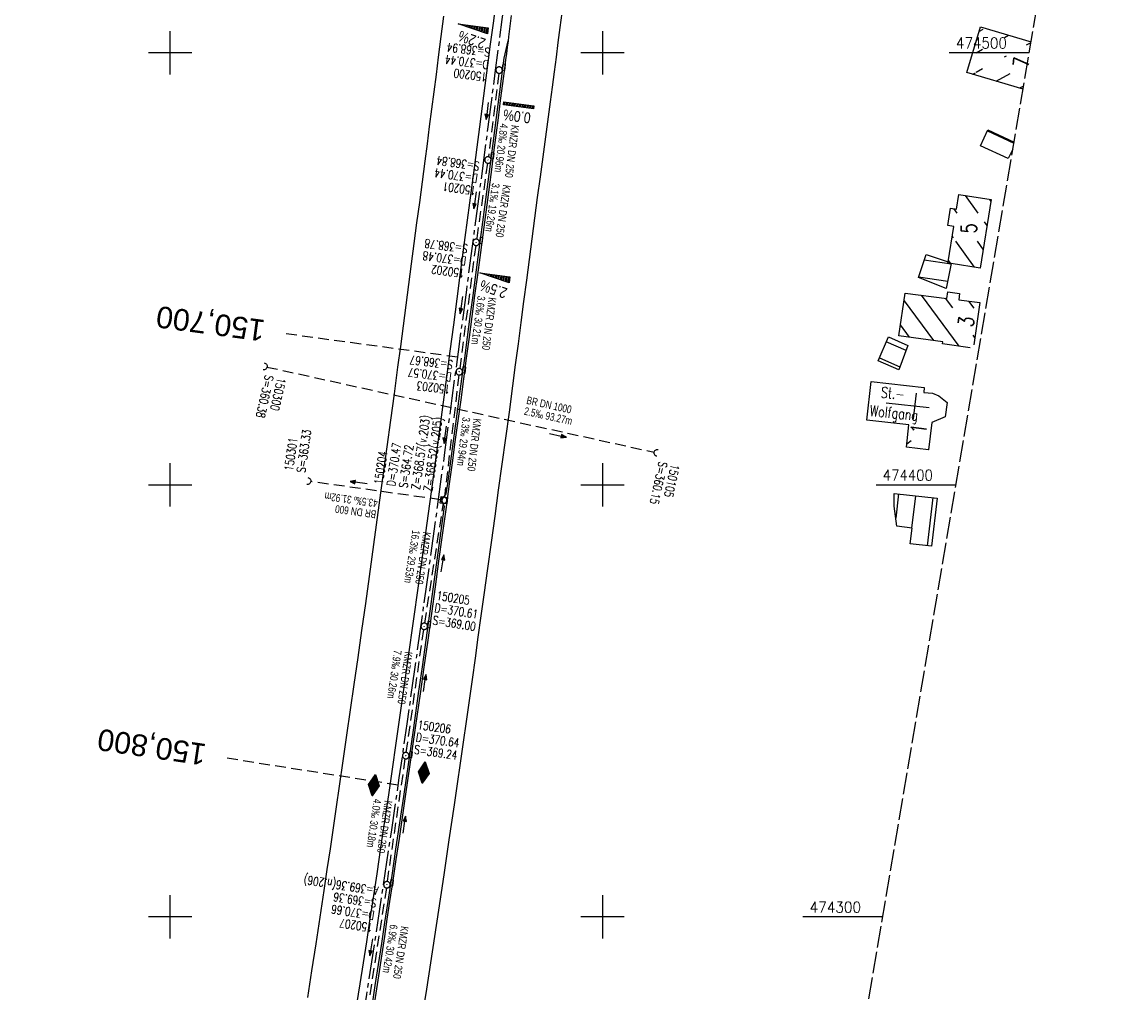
# Model space of a CAD drawing. Extents: x 511715 to 512121, y 473902 to 474680.
# Tile 4 of 5: x 511866 to 512121, y 474282 to 474507. Entities that reach past the tile are written whole.
import ezdxf
from ezdxf.enums import TextEntityAlignment as Align

# ---------------------------------------------------------------- set-up
doc = ezdxf.new("R2010")
doc.units = 0
doc.header["$LTSCALE"] = 10
doc.header["$MEASUREMENT"] = 0
for name, pattern in [('ACHSE', [5.5, 4, -0.5, 0.5, -0.5]), ('LT00', [0]), ('LT14', [0.6, 0.5, -0.1]), ('LT17', [0.15, 0.1, -0.05]), ('STRICHLINIE2', [0.375, 0.25, -0.125])]:
    doc.linetypes.add(name, pattern=pattern)
doc.layers.get('0').update_dxf_attribs({"linetype": 'LT00'})
for name, color, linetype in [('-AX-020', 250, 'ACHSE'), ('-Halt-Pfeil', 4, 'LT00'), ('-Haltung', 7, 'STRICHLINIE2'), ('-Haltungsbeschriftung', 140, 'LT00'), ('-HTP-20O', 11, 'LT00'), ('-HTP-20W', 11, 'LT00'), ('-QUE-20O', 11, 'LT00'), ('-QUE-20W', 11, 'LT00'), ('-Schachtbeschriftung', 5, 'LT00'), ('-ST-20', 30, 'LT17'), ('DFK_BEB_SCHR', 254, 'LT00'), ('DFK_BEBAUUNG', 250, 'LT00'), ('V91_AFBR_BAB', 250, 'LT00'), ('V91_KA_MULD', 182, 'LT00'), ('V91_KA_PRUF', 182, 'LT00'), ('V91_RASTER', 250, 'LT00'), ('V91_RINNE', 182, 'LT00'), ('V91_SINKK', 182, 'LT00'), ('V91_UK_DURCH', 182, 'LT00')]:
    doc.layers.add(name, color=color, linetype=linetype)
doc.layers.add('-BLATT_91-RAND', color=7, linetype='LT14', plot=False)
doc.styles.add('Beschrift', font='ARIAL.TTF')
doc.styles.add('Haltungsbeschriftung', font='ARIAL.TTF', dxfattribs={"width": 0.75})
doc.styles.add('schachtbeschriftung', font='romans.shx', dxfattribs={"width": 0.75, "height": 2})
doc.styles.get("Standard").update_dxf_attribs({"font": 'romans.shx'})

# ---------------------------------------------------------------- blocks, each defined once
blk = doc.blocks.new('SYMB0652')
at = {"color": 0, "linetype": 'ByBlock'}
blk.add_lwpolyline([(-0.15, -0.075), (0.15, -0.075), (0.15, 0.075), (-0.15, 0.075), (-0.15, -0.075)], dxfattribs=at)
blk = doc.blocks.new('SYMB1210')
at = {"color": 0, "linetype": 'ByBlock'}
blk.add_line((0.018815, -0.179014), (0.055623, -0.17119), dxfattribs=at)
for points in [[(-0.2, -0.2), (-0.2, 0.2), (0.2, 0.2), (0.2, -0.2), (-0.2, -0.2)], [(0.018815, 0.179014), (-0.018815, 0.179014), (-0.055623, 0.17119), (-0.09, 0.155885), (-0.120444, 0.133766), (-0.145623, 0.105801), (-0.164438, 0.073213), (-0.176067, 0.037424), (-0.18, 0)], [(-0.18, 0), (-0.176067, -0.037424), (-0.164438, -0.073213), (-0.145623, -0.105801), (-0.120444, -0.133766), (-0.09, -0.155885), (-0.055623, -0.17119), (-0.018815, -0.179014), (0.018815, -0.179014)], [(0.18, 0), (0.176067, 0.037424), (0.164438, 0.073213), (0.145623, 0.105801), (0.120444, 0.133766), (0.09, 0.155885), (0.055623, 0.17119), (0.018815, 0.179014)], [(0.055623, -0.17119), (0.09, -0.155885), (0.120444, -0.133766), (0.145623, -0.105801), (0.164438, -0.073213), (0.176067, -0.037424), (0.18, 0)]]:
    blk.add_lwpolyline(points, dxfattribs=at)
blk = doc.blocks.new('SYMB0003')
at = {"color": 0, "linetype": 'ByBlock'}
for p, q in [((-0.015712, 0), (0.010166, 0.012015)), ((0, -0.021257), (-0.015712, 0)), ((0.010166, 0.012015), (0, -0.021257))]:
    blk.add_line(p, q, dxfattribs=at)
for points in [[(-0.031395, 0.499013), (-0.093691, 0.491144), (-0.154509, 0.475528), (-0.21289, 0.452414), (-0.267913, 0.422164), (-0.318712, 0.385257), (-0.364484, 0.342274), (-0.404509, 0.293893), (-0.438154, 0.240877), (-0.464888, 0.184062), (-0.484292, 0.124345), (-0.496058, 0.062667), (-0.5, 0)], [(-0.5, 0), (-0.496058, -0.062667), (-0.484292, -0.124345), (-0.464888, -0.184062), (-0.438154, -0.240877), (-0.404509, -0.293893), (-0.364485, -0.342274), (-0.318712, -0.385257), (-0.267914, -0.422164), (-0.21289, -0.452414), (-0.154509, -0.475529), (-0.093691, -0.491144), (-0.031395, -0.499014), (0.031395, -0.499014)], [(0.5, 0), (0.496057, 0.062667), (0.484292, 0.124345), (0.464888, 0.184062), (0.438153, 0.240877), (0.404509, 0.293893), (0.364484, 0.342274), (0.318712, 0.385257), (0.267913, 0.422164), (0.21289, 0.452414), (0.154509, 0.475528), (0.093691, 0.491144), (0.031395, 0.499013), (-0.031395, 0.499013)], [(0.031395, -0.499014), (0.093691, -0.491144), (0.154509, -0.475529), (0.21289, -0.452414), (0.267914, -0.422164), (0.318712, -0.385257), (0.364485, -0.342274), (0.404509, -0.293893), (0.438154, -0.240877), (0.464889, -0.184062), (0.484292, -0.124345), (0.496058, -0.062667), (0.5, 0)]]:
    blk.add_lwpolyline(points, dxfattribs=at)
blk = doc.blocks.new('SYMB1107')
at = {"color": 0, "linetype": 'ByBlock'}
for points in [[(-0.2, 0), (-0.196157, 0.039018), (-0.184776, 0.076537), (-0.166294, 0.111114), (-0.141421, 0.141421), (-0.111114, 0.166294), (-0.076537, 0.184776), (-0.039018, 0.196157), (0, 0.2)], [(0, 0.2), (0.039018, 0.196157), (0.076537, 0.184776), (0.111114, 0.166294), (0.141421, 0.141421), (0.166294, 0.111114), (0.184776, 0.076537), (0.196157, 0.039018), (0.2, 0)]]:
    blk.add_lwpolyline(points, dxfattribs=at)
blk = doc.blocks.new('SYMB0070')
at = {"color": 0, "linetype": 'ByBlock'}
for p, q in [((-0.5, 0), (0.2, 0)), ((0.5, 0), (0.2, 0.1)), ((0.2, 0.1), (0.2, 0)), ((0.468, 0), (0.21, 0.086)), ((0.21, 0.086), (0.21, -0.086)), ((0.21, -0.086), (0.468, 0)), ((0.22, -0.072), (0.437, 0)), ((0.23, -0.058), (0.405, 0)), ((0.24, -0.045), (0.374, 0)), ((0.342, 0), (0.25, 0.031)), ((0.25, 0.031), (0.25, -0.031)), ((0.25, -0.031), (0.342, 0)), ((0.26, -0.017), (0.31, 0)), ((0.27, -0.003), (0.279, 0))]:
    blk.add_line(p, q, dxfattribs=at)
for points in [[(0.2, 0), (0.2, -0.1), (0.5, 0)], [(0.437, 0), (0.22, 0.072), (0.22, -0.072)], [(0.405, 0), (0.23, 0.058), (0.23, -0.058)], [(0.374, 0), (0.24, 0.045), (0.24, -0.045)], [(0.31, 0), (0.26, 0.017), (0.26, -0.017)], [(0.279, 0), (0.27, 0.003), (0.27, -0.003)]]:
    blk.add_lwpolyline(points, dxfattribs=at)
blk = doc.blocks.new('SYMB0071')
at = {"color": 0, "linetype": 'ByBlock'}
for p, q in [((-0.5, 0), (0, 0.25)), ((0, -0.25), (-0.5, 0)), ((-0.5, 0), (-0.5, 0)), ((-0.48, -0.01), (-0.48, 0.01)), ((-0.46, -0.02), (-0.46, 0.02)), ((-0.44, -0.03), (-0.44, 0.03)), ((-0.42, -0.04), (-0.42, 0.04)), ((-0.4, -0.05), (-0.4, 0.05)), ((-0.38, -0.06), (-0.38, 0.06)), ((-0.36, -0.07), (-0.36, 0.07)), ((-0.34, -0.08), (-0.34, 0.08)), ((-0.32, -0.09), (-0.32, 0.09)), ((-0.3, -0.1), (-0.3, 0.1)), ((-0.28, -0.11), (-0.28, 0.11)), ((-0.26, -0.12), (-0.26, 0.12)), ((-0.24, -0.13), (-0.24, 0.13)), ((-0.22, -0.14), (-0.22, 0.14)), ((-0.2, -0.15), (-0.2, 0.15)), ((-0.18, -0.16), (-0.18, 0.16)), ((-0.16, -0.17), (-0.16, 0.17)), ((-0.14, -0.18), (-0.14, 0.18)), ((-0.12, -0.19), (-0.12, 0.19)), ((-0.1, -0.2), (-0.1, 0.2)), ((-0.08, -0.21), (-0.08, 0.21)), ((-0.06, -0.22), (-0.06, 0.22)), ((-0.04, -0.23), (-0.04, 0.23)), ((-0.02, -0.24), (-0.02, 0.24)), ((0, 0.25), (0.5, 0)), ((0, -0.25), (0, 0.25)), ((0.5, 0), (0, -0.25)), ((0.02, -0.24), (0.02, 0.24)), ((0.04, -0.23), (0.04, 0.23)), ((0.06, -0.22), (0.06, 0.22)), ((0.08, -0.21), (0.08, 0.21)), ((0.1, -0.2), (0.1, 0.2)), ((0.12, -0.19), (0.12, 0.19)), ((0.14, -0.18), (0.14, 0.18)), ((0.16, -0.17), (0.16, 0.17)), ((0.18, -0.16), (0.18, 0.16)), ((0.2, -0.15), (0.2, 0.15)), ((0.22, -0.14), (0.22, 0.14)), ((0.24, -0.13), (0.24, 0.13)), ((0.26, -0.12), (0.26, 0.12)), ((0.28, -0.11), (0.28, 0.11)), ((0.3, -0.1), (0.3, 0.1)), ((0.32, -0.09), (0.32, 0.09)), ((0.34, -0.08), (0.34, 0.08)), ((0.36, -0.07), (0.36, 0.07)), ((0.38, -0.06), (0.38, 0.06)), ((0.4, -0.05), (0.4, 0.05)), ((0.42, -0.04), (0.42, 0.04)), ((0.44, -0.03), (0.44, 0.03)), ((0.46, -0.02), (0.46, 0.02)), ((0.48, -0.01), (0.48, 0.01))]:
    blk.add_line(p, q, dxfattribs=at)

msp = doc.modelspace()

# ---------------------------------------------------------------- linework, layer by layer
at = {"layer": '-AX-020', "ltscale": 0.2, "flags": 128}
msp.add_lwpolyline([(511996.05, 474653.25), (511995.1, 474646.24), (511992.44, 474626.45), (511989.8, 474606.65), (511987.17, 474586.85), (511984.55, 474567.05), (511981.94, 474547.25), (511979.34, 474527.45), (511976.74, 474507.69), (511975.13, 474495.38), (511973.48, 474482.82), (511971.82, 474470.25), (511970.17, 474457.69), (511968.51, 474445.13), (511966.84, 474432.57), (511965.15, 474420.02), (511963.46, 474407.46), (511961.75, 474394.91), (511960.03, 474382.35), (511958.28, 474369.81), (511956.52, 474357.26), (511954.73, 474344.72), (511952.92, 474332.18), (511951.08, 474319.64), (511949.21, 474307.11), (511947.31, 474294.58), (511945.38, 474282.06), (511943.41, 474269.55), (511941.4, 474257.04), (511939.35, 474244.53), (511937.27, 474232.04), (511935.14, 474219.55), (511932.96, 474207.07), (511930.74, 474194.59), (511928.46, 474182.13), (511926.14, 474169.68), (511923.76, 474157.23), (511921.32, 474144.8), (511918.83, 474132.38), (511916.28, 474119.97), (511913.66, 474107.57), (511910.98, 474095.19), (511908.24, 474082.82), (511905.43, 474070.46), (511902.54, 474058.13), (511899.59, 474045.81), (511896.56, 474033.5), (511893.47, 474021.26), (511890.29, 474009), (511887.03, 473996.75), (511883.7, 473984.53), (511880.29, 473972.33), (511876.8, 473960.15), (511873.23, 473947.99), (511869.59, 473935.86), (511866.17, 473924.7)], dxfattribs=at)
at = {"layer": '-BLATT_91-RAND'}
msp.add_lwpolyline([(511838.11, 474679.99), (511714.55, 473950.38), (511997.52, 473902.46), (512121.08, 474632.07), (511838.11, 474679.99)], dxfattribs=at)
at = {"layer": '-Haltung'}
for p, q in [((511975.99, 474495.24), (511973.59, 474475.93)), ((511973.4, 474474.44), (511970.87, 474456.86)), ((511970.67, 474455.38), (511966.97, 474426.91)), ((511922.35, 474427.27), (512011.98, 474407.56)), ((511966.78, 474425.42), (511963.41, 474397.18)), ((511962.58, 474396.54), (511932.46, 474400.77)), ((511958.88, 474368.01), (511963.21, 474395.7)), ((511954.6, 474338.06), (511958.65, 474366.53)), ((511950.23, 474308.2), (511954.38, 474336.57)), ((511950, 474306.71), (511945.57, 474278.13))]:
    msp.add_line(p, q, dxfattribs=at)
at = {"layer": '-QUE-20O'}
for p, q in [((511977.22, 474488.64), (511977.13, 474487.95)), ((511977.43, 474487.91), (511977.52, 474488.61)), ((511977.82, 474488.57), (511977.73, 474487.87)), ((511978.03, 474487.83), (511978.12, 474488.53)), ((511978.41, 474488.49), (511978.32, 474487.79)), ((511978.62, 474487.75), (511978.71, 474488.45)), ((511979.01, 474488.41), (511978.92, 474487.72)), ((511979.22, 474487.68), (511979.31, 474488.37)), ((511979.6, 474488.33), (511979.51, 474487.64)), ((511979.81, 474487.6), (511979.9, 474488.29)), ((511980.2, 474488.25), (511980.11, 474487.56)), ((511980.41, 474487.52), (511980.5, 474488.21)), ((511980.79, 474488.18), (511980.7, 474487.48)), ((511981, 474487.44), (511981.09, 474488.14)), ((511981.39, 474488.1), (511981.3, 474487.4)), ((511981.59, 474487.36), (511981.69, 474488.06)), ((511981.98, 474488.02), (511981.89, 474487.32)), ((511982.19, 474487.29), (511982.28, 474487.98)), ((511982.58, 474487.94), (511982.49, 474487.25)), ((511982.78, 474487.21), (511982.88, 474487.9)), ((511983.17, 474487.86), (511983.08, 474487.17)), ((511983.38, 474487.13), (511983.47, 474487.82)), ((511983.77, 474487.78), (511983.68, 474487.09)), ((511983.97, 474487.05), (511984.07, 474487.75)), ((511971.69, 474449.02), (511971.69, 474449.02)), ((511971.98, 474448.92), (511971.99, 474448.99)), ((511972.28, 474448.95), (511972.27, 474448.82)), ((511972.56, 474448.72), (511972.58, 474448.91)), ((511972.88, 474448.87), (511972.85, 474448.62)), ((511973.13, 474448.52), (511973.18, 474448.83)), ((511973.47, 474448.79), (511973.42, 474448.42)), ((511973.71, 474448.32), (511973.77, 474448.75)), ((511974.07, 474448.71), (511974, 474448.23)), ((511974.29, 474448.13), (511974.36, 474448.67)), ((511974.66, 474448.63), (511974.58, 474448.03)), ((511974.87, 474447.93), (511974.96, 474448.59)), ((511975.26, 474448.55), (511975.16, 474447.83)), ((511975.45, 474447.73), (511975.55, 474448.51)), ((511975.85, 474448.47), (511975.74, 474447.63)), ((511976.03, 474447.53), (511976.15, 474448.43)), ((511976.45, 474448.39), (511976.32, 474447.43)), ((511976.61, 474447.34), (511976.74, 474448.36)), ((511977.04, 474448.32), (511976.9, 474447.24)), ((511977.19, 474447.14), (511977.34, 474448.28)), ((511977.64, 474448.24), (511977.48, 474447.04)), ((511977.77, 474446.94), (511977.93, 474448.2)), ((511978.23, 474448.16), (511978.06, 474446.84)), ((511978.35, 474446.74), (511978.53, 474448.12))]:
    msp.add_line(p, q, dxfattribs=at)
for points in [[(511977.08, 474487.96), (511977.17, 474488.65), (511984.11, 474487.74), (511984.02, 474487.05), (511977.08, 474487.96)], [(511978.4, 474446.72), (511971.65, 474449.03), (511978.58, 474448.11), (511978.4, 474446.72)]]:
    msp.add_lwpolyline(points, dxfattribs=at)
at = {"layer": '-QUE-20W'}
for p, q in [((511966.67, 474506.66), (511966.67, 474506.65)), ((511966.96, 474506.55), (511966.97, 474506.62)), ((511967.27, 474506.58), (511967.25, 474506.45)), ((511967.54, 474506.35), (511967.57, 474506.54)), ((511967.86, 474506.5), (511967.83, 474506.25)), ((511968.12, 474506.15), (511968.16, 474506.46)), ((511968.46, 474506.42), (511968.41, 474506.06)), ((511968.7, 474505.96), (511968.76, 474506.38)), ((511969.05, 474506.35), (511968.99, 474505.86)), ((511969.28, 474505.76), (511969.35, 474506.31)), ((511969.65, 474506.27), (511969.57, 474505.66)), ((511969.86, 474505.56), (511969.94, 474506.23)), ((511970.24, 474506.19), (511970.15, 474505.46)), ((511970.44, 474505.37), (511970.54, 474506.15)), ((511970.84, 474506.11), (511970.73, 474505.27)), ((511971.02, 474505.17), (511971.13, 474506.07)), ((511971.43, 474506.03), (511971.31, 474505.07)), ((511971.6, 474504.97), (511971.73, 474505.99)), ((511972.03, 474505.95), (511971.88, 474504.87)), ((511972.17, 474504.77), (511972.32, 474505.92)), ((511972.62, 474505.88), (511972.46, 474504.68)), ((511972.75, 474504.58), (511972.92, 474505.84)), ((511973.22, 474505.8), (511973.04, 474504.48)), ((511973.33, 474504.38), (511973.51, 474505.76))]:
    msp.add_line(p, q, dxfattribs=at)
msp.add_lwpolyline([(511973.38, 474504.37), (511966.62, 474506.67), (511973.56, 474505.75), (511973.38, 474504.37)], dxfattribs=at)
at = {"layer": '-ST-20', "ltscale": 2.5}
for p, q in [((511966.43, 474429.55), (511926.8, 474434.94)), ((511952.67, 474330.5), (511913.16, 474336.71))]:
    msp.add_line(p, q, dxfattribs=at)
at = {"layer": 'DFK_BEB_SCHR'}
for p, q in [((512087.97, 474505.37), (512087.11, 474504.9)), ((512092.96, 474503.53), (512093.94, 474504.06)), ((512099.11, 474502.31), (512098.04, 474501.73)), ((512086.44, 474499.99), (512087.94, 474500.8)), ((512093.4, 474499.22), (512092.93, 474498.96)), ((512086.21, 474495.31), (512085.62, 474494.99)), ((512087.91, 474496.24), (512086.41, 474495.42)), ((512091.04, 474493.39), (512094.33, 474495.17)), ((512097.41, 474492.29), (512096.47, 474491.78)), ((512089.05, 474481.96), (512095.17, 474479.07)), ((512086.9, 474462.86), (512083.94, 474466.95)), ((512081.18, 474463.94), (512081.96, 474462.86)), ((512089.52, 474466.07), (512089.86, 474465.59)), ((512088.97, 474460), (512088.37, 474460.83)), ((512081.17, 474457.14), (512080.89, 474457.53)), ((512086.06, 474450.39), (512081.72, 474456.38)), ((512086.66, 474456.38), (512088.08, 474454.42)), ((512080.65, 474451.06), (512074.42, 474452.01)), ((512079.99, 474451.95), (512080.5, 474451.24)), ((512073.13, 474448.16), (512079.86, 474447.14)), ((512082.51, 474432.1), (512073.79, 474443.89)), ((512069.77, 474442.59), (512076.58, 474433.38)), ((512079.29, 474443.18), (512080.93, 474440.96)), ((512085.96, 474440.88), (512084.76, 474442.5)), ((512071.03, 474434.16), (512068.93, 474437)), ((512085.63, 474434.6), (512086.13, 474433.92)), ((512070.21, 474431.09), (512065.62, 474433.07)), ((512064.04, 474429.4), (512068.81, 474427.33)), ((512071.43, 474410.22), (512070.38, 474409.39)), ((512075.22, 474408.13), (512075.4, 474408.27)), ((512068.49, 474397.89), (512067.83, 474392.31)), ((512071.58, 474390), (512072.47, 474397.47)), ((512076.44, 474397.04), (512075.12, 474385.9))]:
    msp.add_line(p, q, dxfattribs=at)
at = {"layer": 'DFK_BEBAUUNG'}
for p, q in [((512072.58, 474421.22), (512071.89, 474415.26)), ((512065.62, 474419), (512075.54, 474417.86))]:
    msp.add_line(p, q, dxfattribs=at)
for points in [[(512097.28, 474491.54, 0), (512084.28, 474495.39, 0), (512087.43, 474505.99, 0), (512099.14, 474502.52, 0)], [(512094.94, 474477.69, 0), (512093.86, 474475.49, 0), (512087.43, 474478.48, 0), (512089.15, 474482.17, 0)], [(512089.15, 474482.17, 0), (512095.21, 474479.31, 0)], [(512089.93, 474466, 0), (512087.4, 474450.18, 0), (512080.68, 474451.21, 0), (512079.89, 474451.33, 0), (512079.93, 474451.6, 0), (512081.25, 474459.76, 0), (512079.87, 474459.98, 0), (512080.53, 474464.05, 0), (512081.91, 474463.82, 0), (512082.46, 474467.19, 0), (512089.93, 474466, 0)], [(512079.89, 474451.33, 0), (512080.68, 474451.21, 0), (512079.51, 474445.42, 0), (512073.07, 474447.98, 0), (512074.86, 474453.31, 0), (512079.93, 474451.6, 0), (512079.89, 474451.33, 0)], [(512068.56, 474434.51, 0), (512070.04, 474444.37, 0), (512079.67, 474443.13, 0), (512079.87, 474444.65, 0), (512082.58, 474444.3, 0), (512082.39, 474442.81, 0), (512087.26, 474442.18, 0), (512085.92, 474432.37, 0)], [(512068.54, 474426.6, 0), (512063.73, 474428.68, 0), (512066.12, 474434.23, 0), (512070.65, 474432.27, 0), (512068.54, 474426.6, 0)], [(512085.08, 474431.73, 0), (512078.64, 474432.64, 0), (512078.7, 474433.08, 0), (512068.56, 474434.51, 0)], [(512075.38, 474408.11, 0), (512070.3, 474408.69, 0), (512070.89, 474413.86, 0), (512061.13, 474414.98, 0), (512062.16, 474423.95, 0), (512074.43, 474422.54, 0), (512074.32, 474421.36, 0), (512076.31, 474421.18, 0), (512077.79, 474420.57, 0), (512079.7, 474419.02, 0), (512079.26, 474415.72, 0), (512076.18, 474414.43, 0), (512075.38, 474408.11, 0)], [(512077.43, 474396.94, 0), (512076.11, 474385.8, 0), (512071.17, 474386.31, 0), (512071.62, 474389.99, 0), (512068.07, 474390.42, 0), (512067.47, 474395.06, 0), (512067.47, 474398, 0), (512077.43, 474396.94, 0)]]:
    msp.add_polyline3d(points, dxfattribs=at)
at = {"layer": 'V91_AFBR_BAB'}
for points in [[(511975.29, 474511.65), (511974.67, 474506.81), (511974.04, 474501.97), (511973.41, 474497.13), (511972.79, 474492.38), (511972.17, 474487.63), (511971.55, 474482.89), (511970.92, 474478.14), (511970.3, 474473.39), (511969.23, 474465.3), (511968.17, 474457.21), (511967.11, 474449.12), (511966.31, 474443.06), (511965.52, 474437.01), (511964.72, 474430.95), (511963.92, 474424.9), (511962.83, 474416.8), (511961.75, 474408.7), (511960.65, 474400.6), (511957.35, 474376.65), (511956.21, 474368.46), (511955.05, 474360.28), (511953.9, 474352.1), (511953.05, 474346.14), (511952.19, 474340.18), (511951.33, 474334.22), (511950.47, 474328.27), (511949.58, 474322.18), (511948.68, 474316.1), (511947.77, 474310.01), (511946.86, 474303.93), (511946.12, 474299.08), (511945.37, 474294.24), (511944.62, 474289.4), (511943.87, 474284.55), (511943.12, 474279.71)], [(511931.81, 474281.37), (511932.77, 474287.56), (511933.73, 474293.75), (511934.68, 474299.94), (511935.62, 474306.14), (511936.34, 474310.96), (511937.06, 474315.79), (511937.77, 474320.62), (511938.48, 474325.45), (511939.18, 474330.28), (511940.04, 474336.15), (511940.89, 474342.03), (511941.73, 474347.9), (511942.58, 474353.78), (511943.46, 474360.04), (511944.34, 474366.3), (511945.22, 474372.56), (511946.09, 474378.82), (511949.37, 474402.67), (511950.2, 474408.81), (511951.03, 474414.94), (511951.86, 474421.08), (511952.68, 474427.21), (511953.31, 474431.99), (511953.94, 474436.77), (511954.57, 474441.56), (511955.19, 474446.34), (511955.82, 474451.12), (511956.45, 474455.87), (511957.08, 474460.62), (511957.71, 474465.37), (511958.34, 474470.12), (511958.96, 474474.87), (511959.49, 474478.89), (511960.01, 474482.91), (511960.53, 474486.92), (511961.04, 474490.94), (511961.56, 474494.96), (511962.08, 474498.98), (511962.7, 474503.72), (511963.32, 474508.45)], [(511990.56, 474509.23), (511990.13, 474505.81), (511989.69, 474502.39), (511989.26, 474498.96), (511988.81, 474495.55), (511988.36, 474492.07), (511987.89, 474488.6), (511987.43, 474485.14), (511986.96, 474481.67), (511986.49, 474478.2), (511986.02, 474474.73), (511985.55, 474471.26), (511984.91, 474466.48), (511984.28, 474461.7), (511983.65, 474456.92), (511983.03, 474452.14), (511982.4, 474447.36), (511981.76, 474442.46), (511981.12, 474437.57), (511980.48, 474432.67), (511979.83, 474427.77), (511979.18, 474422.88), (511978.37, 474416.85), (511977.55, 474410.83), (511976.73, 474404.81), (511975.9, 474398.79), (511975.06, 474392.73), (511974.22, 474386.67), (511973.39, 474380.62), (511972.55, 474374.56), (511971.87, 474369.66), (511971.19, 474364.77), (511970.52, 474359.87), (511969.83, 474354.97), (511969.14, 474350.08), (511968.46, 474345.26), (511967.77, 474340.43), (511967.07, 474335.61), (511966.37, 474330.79), (511965.66, 474325.96), (511964.47, 474317.84), (511963.26, 474309.71), (511962.05, 474301.59), (511961.12, 474295.48), (511960.2, 474289.37), (511959.26, 474283.27), (511958.31, 474277.16)], [(511978.22, 474502.73), (511978.22, 474502.73), (511978.34, 474503.7), (511978.62, 474506.14), (511978.93, 474508.58)]]:
    msp.add_lwpolyline(points, dxfattribs=at)
at = {"layer": 'V91_RASTER'}
for p, q in [((511900, 474495), (511900, 474505)), ((512000, 474505), (512000, 474495)), ((511905, 474500), (511895, 474500)), ((512005, 474500), (511995, 474500)), ((512098.71, 474500), (512080.21, 474500)), ((511900, 474395), (511900, 474405)), ((512000, 474405), (512000, 474395)), ((511895, 474400), (511905, 474400)), ((511995, 474400), (512005, 474400)), ((512063.28, 474400), (512081.78, 474400)), ((511900, 474295), (511900, 474305)), ((512000, 474305), (512000, 474295)), ((511905, 474300), (511895, 474300)), ((512005, 474300), (511995, 474300)), ((512064.84, 474300), (512046.34, 474300))]:
    msp.add_line(p, q, dxfattribs=at)
at = {"layer": 'V91_RINNE'}
for points in [[(511978.22, 474502.73), (511978.1, 474502.75), (511977.2, 474498.76), (511976.95, 474496.97), (511976.55, 474493.98), (511976.15, 474490.99), (511975.76, 474488), (511975.37, 474485.01), (511974.99, 474482.02), (511974.61, 474479.03), (511974.23, 474476.04), (511973.85, 474473.05), (511973.32, 474468.97), (511972.79, 474464.89), (511972.24, 474460.82), (511971.7, 474456.74), (511971.15, 474452.67), (511970.61, 474448.59), (511969.97, 474443.78), (511969.33, 474438.97), (511968.69, 474434.16), (511968.05, 474429.34), (511967.4, 474424.53), (511966.86, 474420.5), (511966.31, 474416.46), (511965.76, 474412.42), (511965.21, 474408.38), (511964.66, 474404.34), (511964.11, 474400.31), (511963.79, 474397.91), (511962.91, 474396.79), (511962.85, 474396.32), (511963.4, 474394.98), (511960.83, 474376.37), (511959.98, 474370.21), (511959.12, 474364.04), (511958.26, 474357.88), (511957.39, 474351.72), (511956.25, 474343.76), (511955.1, 474335.8), (511953.93, 474327.84), (511953.04, 474321.77), (511952.13, 474315.69), (511951.23, 474309.61), (511950.32, 474303.54), (511949.58, 474298.68), (511948.85, 474293.83), (511948.11, 474288.98), (511947.37, 474284.14), (511946.61, 474279.29)], [(511947.15, 474279.35), (511947.77, 474283.38), (511948.39, 474287.41), (511949, 474291.44), (511949.61, 474295.47), (511950.22, 474299.51), (511950.82, 474303.54), (511951.55, 474308.41), (511952.28, 474313.27), (511953.01, 474318.14), (511953.73, 474323.01), (511954.46, 474327.87), (511955.62, 474335.8), (511956.77, 474343.73), (511957.9, 474351.66), (511958.78, 474357.84), (511959.64, 474364.03), (511960.5, 474370.21), (511961.35, 474376.39), (511962.17, 474382.36), (511962.99, 474388.32), (511963.81, 474394.29), (511964.62, 474400.25), (511965.29, 474405.11), (511965.95, 474409.97), (511966.61, 474414.82), (511967.27, 474419.68), (511967.93, 474424.53), (511968.57, 474429.35), (511969.21, 474434.16), (511969.85, 474438.97), (511970.49, 474443.78), (511971.13, 474448.59), (511971.67, 474452.65), (511972.21, 474456.71), (511972.75, 474460.77), (511973.29, 474464.83), (511973.83, 474468.89), (511974.36, 474472.95), (511974.88, 474476.94), (511975.4, 474480.93), (511975.91, 474484.92), (511976.43, 474488.91), (511976.95, 474492.9), (511977.48, 474496.89), (511977.67, 474498.35), (511977.86, 474499.81), (511978.05, 474501.27), (511978.22, 474502.73)]]:
    msp.add_lwpolyline(points, dxfattribs=at)

# ---------------------------------------------------------------- block references
at = {"layer": '-Halt-Pfeil', "yscale": 4.000000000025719, "zscale": 4}
for p, xscale, rotation in [((511973.31, 474486.5), 4.000000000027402, 262.9137165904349), ((511970.52, 474465.82), 3.999999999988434, 261.8324265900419), ((511967.33, 474441.59), 3.99999999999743, 262.5881865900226), ((511963.58, 474411.59), 3.999999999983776, 263.2008165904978), ((511989.68, 474411.44), 3.999999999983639, 347.5998165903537), ((511943.58, 474400.52), 4.000000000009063, 172.0108965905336), ((511963, 474381.85), 4.000000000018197, 81.10490659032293), ((511958.89, 474354.14), 3.999999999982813, 81.88844659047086), ((511954.17, 474321.38), 4.000000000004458, 81.67152659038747), ((511946.47, 474292.95), 4.000000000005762, 261.1748865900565)]:
    msp.add_blockref('SYMB0070', p, dxfattribs=dict(at, xscale=xscale, rotation=rotation))
at = {"layer": '-HTP-20O', "xscale": 4.999999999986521, "yscale": 5, "zscale": 5, "rotation": 261.7345400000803}
msp.add_blockref('SYMB0071', (511958.65, 474333.4), dxfattribs=at)
at = {"layer": '-HTP-20W', "xscale": 5.000000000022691, "yscale": 5, "zscale": 5, "rotation": 261.6890000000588}
msp.add_blockref('SYMB0071', (511947.11, 474330.49), dxfattribs=at)
at = {"layer": 'V91_KA_MULD', "xscale": 3.800000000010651, "yscale": 3.800000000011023, "zscale": 3.8, "rotation": 262.2106026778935}
msp.add_blockref('SYMB1210', (511963.32, 474396.44), dxfattribs=at)
at = {"layer": 'V91_KA_PRUF', "xscale": 1.499999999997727, "yscale": 1.499999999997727, "zscale": 1.5, "rotation": 260.3880065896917}
for p in [(511976.09, 474495.98), (511973.5, 474475.18), (511970.77, 474456.12), (511966.87, 474426.17), (511958.76, 474367.27), (511954.49, 474337.32), (511950.12, 474307.45)]:
    msp.add_blockref('SYMB0003', p, dxfattribs=at)
at = {"layer": 'V91_SINKK', "zscale": 4.5}
for p, xscale, yscale, rotation in [((511977.16, 474496.64), 4.499999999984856, 4.499999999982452, 262.488944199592), ((511974.5, 474476.13), 4.499999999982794, 4.499999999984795, 262.5183930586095), ((511971.93, 474456.57), 4.499999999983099, 4.499999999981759, 262.3962725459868), ((511967.95, 474426.59), 4.499999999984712, 4.499999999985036, 262.3176264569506), ((511959.87, 474367.66), 4.499999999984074, 4.499999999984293, 262.035034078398), ((511955.63, 474337.58), 4.499999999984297, 4.499999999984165, 261.6466692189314), ((511951.24, 474307.92), 4.499999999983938, 4.499999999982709, 261.4789485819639)]:
    msp.add_blockref('SYMB0652', p, dxfattribs=dict(at, xscale=xscale, yscale=yscale, rotation=rotation))
at = {"layer": 'V91_UK_DURCH', "zscale": 4}
for p, xscale, yscale, rotation in [((511921.62, 474427.43), 4.000000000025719, 4.000000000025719, 260.3880065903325), ((512012.72, 474407.4), 3.999999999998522, 3.999999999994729, 81.38587451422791), ((511931.72, 474400.88), 4.000000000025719, 4.000000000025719, 260.3880065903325)]:
    msp.add_blockref('SYMB1107', p, dxfattribs=dict(at, xscale=xscale, yscale=yscale, rotation=rotation))

# ---------------------------------------------------------------- texts
at = {"layer": '-Haltungsbeschriftung', "style": 'Haltungsbeschriftung', "width": 0.75}
for s, rotation, p in [('4.8‰ 20.96m', 262.9137, (511976.39, 474483.68)), ('KMZR DN 250', 262.9137, (511978.93, 474483.36)), ('3.1‰ 19.26m', 261.8324, (511974.46, 474469.9)), ('KMZR DN 250', 261.8324, (511977, 474469.53)), ('3.6‰ 30.21m', 262.5882, (511971.12, 474443.81)), ('KMZR DN 250', 262.5882, (511973.66, 474443.48)), ('BR DN 1000', 347.5998, (511982.28, 474418.76)), ('2.5‰ 93.27m', 347.5998, (511981.73, 474416.26)), ('3.3‰ 29.94m', 263.2008, (511967.64, 474415.74)), ('KMZR DN 250', 263.2008, (511970.18, 474415.44)), ('43.5‰ 31.92m', 172.0109, (511948.09, 474396.56)), ('BR DN 600', 172.0109, (511947.74, 474394.02)), ('16.3‰ 29.53m', 261.1049, (511956.02, 474389.63)), ('KMZR DN 250', 261.1049, (511958.55, 474389.23)), ('7.9‰ 30.26m', 261.8885, (511951.77, 474361.87)), ('KMZR DN 250', 261.8885, (511954.3, 474361.51)), ('4.0‰ 30.18m', 261.6715, (511947.07, 474327.42)), ('KMZR DN 250', 261.6715, (511949.6, 474327.05)), ('6.9‰ 30.42m', 261.1749, (511950.87, 474298.35)), ('KMZR DN 250', 261.1749, (511953.4, 474297.96))]:
    msp.add_text(s, height=1.8, rotation=rotation, dxfattribs=at).set_placement(p)
at = {"layer": '-QUE-20O', "style": 'Beschrift', "width": 0.8}
for s, rotation, p in [('0.0%%%', -187.4818, (511983.52, 474486.09)), ('2.5%%%', -198.8564, (511978.18, 474445.42))]:
    msp.add_text(s, height=2.5, rotation=rotation, dxfattribs=at).set_placement(p)
at = {"layer": '-QUE-20W', "style": 'Beschrift', "width": 0.8}
msp.add_text('2.2%%%', height=2.5, rotation=-198.7926, dxfattribs=at).set_placement((511973.18, 474503.15))
at = {"layer": '-Schachtbeschriftung', "style": 'schachtbeschriftung', "width": 0.75}
for s, rotation, p in [('S=368.94', 172.9137, (511974.08, 474501.07)), ('D=370.44', 172.9137, (511973.72, 474498.21)), ('150200', 172.9137, (511973.36, 474495.35)), ('S=368.84', 171.8324, (511971.66, 474474.69)), ('D=370.44', 171.8324, (511971.25, 474471.84)), ('150201', 171.8324, (511970.84, 474468.99)), ('S=368.78', 172.5882, (511968.93, 474455.6)), ('D=370.48', 172.5882, (511968.56, 474452.75)), ('150202', 172.5882, (511968.19, 474449.89)), ('S=368.67', 173.2008, (511965.5, 474428.76)), ('D=370.57', 173.2008, (511965.16, 474425.9)), ('S=360.38', 257.5998, (511921.98, 474425.56)), ('150300', 257.5998, (511924.79, 474424.94)), ('150203', 173.2008, (511964.82, 474423.04)), ('Z=368.57(v.203)', 82.0109, (511957.73, 474398.78)), ('Z=368.52(v.205)', 82.0109, (511960.58, 474398.38)), ('S=363.33', 82.0109, (511931.22, 474402.71)), ('150301', 82.0109, (511928.37, 474403.11)), ('D=370.47', 82.0109, (511952.03, 474399.58)), ('S=364.72', 82.0109, (511954.88, 474399.18)), ('150204', 82.0109, (511949.17, 474399.98)), ('S=360.15', 257.5963, (512013.07, 474405.53)), ('150105', 257.5963, (512015.89, 474404.91)), ('150205', 351.1049, (511961.5, 474373.43)), ('D=370.61', 351.1049, (511961.05, 474370.59)), ('S=369.00', 351.1049, (511960.6, 474367.74)), ('150206', 351.8884, (511957.14, 474343.51)), ('D=370.64', 351.8884, (511956.74, 474340.66)), ('S=369.24', 351.8884, (511956.33, 474337.81)), ('A=369.36(n.206)', 171.1749, (511948.28, 474306.98)), ('S=369.36', 171.1749, (511947.83, 474304.14)), ('D=370.66', 171.1749, (511947.39, 474301.29)), ('150207', 171.1749, (511946.95, 474298.44))]:
    msp.add_text(s, height=2, rotation=rotation, dxfattribs=at).set_placement(p)
at = {"layer": '-ST-20', "style": 'Beschrift'}
for s, rotation, p in [('150,700', -187.6138, (511921.84, 474435.62)), ('150,800', -188.3025, (511908.22, 474337.49))]:
    msp.add_text(s, height=5, rotation=rotation, dxfattribs=at).set_placement(p, align=Align.MIDDLE_LEFT)
at = {"layer": 'DFK_BEBAUUNG', "width": 0.75}
for s, height, rotation, p in [('7', 3.6, -277.288, (512098.49, 474496.45)), ('5', 3.6, -270.0003, (512086.57, 474458.18)), ('3', 3.6, -277.7729, (512085.76, 474436.4)), ('St.-', 2.5, 354.0784, (512064.31, 474420.22)), ('Wolfgang', 2.5, -5.9216, (512061.76, 474415.97)), ('1', 3.6, -277.5952, (512074.79, 474411.59))]:
    msp.add_text(s, height=height, rotation=rotation, dxfattribs=at).set_placement(p)
at = {"layer": 'V91_RASTER'}
for s, width, p in [(' 474500', 0.915, (512080.21, 474501)), (' 474400', 0.902, (512063.28, 474401)), (' 474300', 0.924, (512046.34, 474301))]:
    msp.add_text(s, height=2.5, rotation=0.001, dxfattribs=dict(at, width=width)).set_placement(p)

doc.saveas('drawing.dxf')
